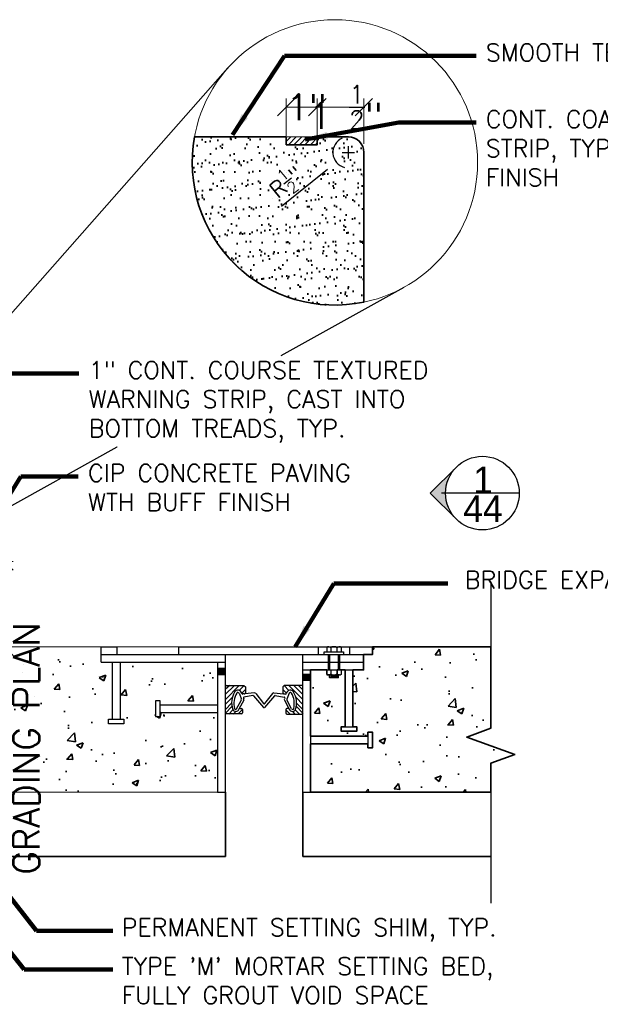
# Model space of a CAD drawing. Extents: x 1828566 to 1828596, y 711482 to 711702.
# Tile 16 of 20: x 1828587.55 to 1828590.67, y 711679.54 to 711684.83. Entities that reach past the tile are written whole.
import ezdxf
from ezdxf.enums import TextEntityAlignment as Align

# ---------------------------------------------------------------- set-up
doc = ezdxf.new("R2010")
doc.units = 0
doc.header["$LTSCALE"] = 0.666667
doc.header["$MEASUREMENT"] = 0
doc.layers.get('0').update_dxf_attribs({"lineweight": 9})
doc.layers.get('Defpoints').update_dxf_attribs({"lineweight": 9})
for name, color, linetype, lineweight in [('SC_Scratch2', 191, 'Continuous', 40), ('SC_Scratch20', 7, 'Continuous', 13), ('SC_Scratch3', 7, 'Continuous', 35), ('SH_Text', 7, 'Continuous', 25), ('VG_P_Cells', 3, 'Continuous', 18), ('VG_P_Text', 7, 'Continuous', 25)]:
    doc.layers.add(name, color=color, linetype=linetype, lineweight=lineweight)
doc.styles.add('Optima', font='OP____.TTF')
doc.styles.add('Slanted-Normal LS 0.50', font='font31.shx', dxfattribs={"height": 0.14})
doc.styles.add('Slanted-Normal LS 0.50_0', font='font31.shx')
doc.styles.add('Style-font30', font='font31.shx')
doc.dimstyles.new('(IN) 1.5', dxfattribs={"dimscale": 8, "dimtxt": 0.011719, "dimasz": 0.015625, "dimexe": 0.006667, "dimexo": 0.004167, "dimgap": 0.001667, "dimtad": 1, "dimdec": 1, "dimlfac": 12.000024, "dimzin": 3, "dimdsep": 46, "dimlunit": 4, "dimtxsty": 'Style-font30', "dimblk": 'Arrowhead', "dimcen": 0.004167, "dimclrd": 256, "dimclre": 256, "dimclrt": 133, "dimadec": 0, "dimazin": 0, "dimtfac": 1, "dimtdec": 1, "dimtofl": 0, "dimtmove": 0, "dimatfit": 3, "dimldrblk": 'Arrowhead', "dimfxl": 1, "dimfrac": 2, "dimtolj": 1, "dimtzin": 3, "dimlwd": -1, "dimlwe": -1, "dimarcsym": 0})
doc.dimstyles.new('(IN) 1.5-Leader', dxfattribs={"dimscale": 8, "dimtxt": 0.010833, "dimasz": 0.015, "dimexe": 0.006667, "dimexo": 0.004167, "dimgap": 0.001667, "dimtad": 1, "dimdec": 1, "dimlfac": 12.000024, "dimzin": 3, "dimdsep": 46, "dimlunit": 4, "dimtxsty": 'Style-font30', "dimblk": 'Arrowhead', "dimcen": 0.004167, "dimclrd": 256, "dimclre": 256, "dimclrt": 133, "dimadec": 0, "dimazin": 0, "dimtfac": 1, "dimtdec": 1, "dimtofl": 0, "dimtmove": 0, "dimatfit": 3, "dimfxl": 1, "dimfrac": 2, "dimtolj": 1, "dimtzin": 3, "dimlwd": -1, "dimlwe": -1, "dimarcsym": 0})
doc.dimstyles.new('Fract  Slanted', dxfattribs={"dimscale": 0.666667, "dimtxt": 0.14, "dimasz": 0.14, "dimexe": 0.07, "dimexo": 0.07, "dimgap": 0.07, "dimtad": 1, "dimdec": 3, "dimlfac": 12, "dimzin": 3, "dimdsep": 46, "dimlunit": 4, "dimtxsty": 'Slanted-Normal LS 0.50_0', "dimblk": 'OBLIQUE', "dimcen": 0.09, "dimclrd": 97, "dimclre": 97, "dimclrt": 256, "dimaunit": 1, "dimadec": 4, "dimazin": 3, "dimtfac": 1, "dimtdec": 3, "dimtofl": 0, "dimtmove": 2, "dimatfit": 1, "dimfxl": 1, "dimfrac": 1, "dimtzin": 3, "dimlwd": 0, "dimlwe": 0, "dimarcsym": 0})

# ---------------------------------------------------------------- blocks, each defined once
blk = doc.blocks.new('_Oblique')
at = {"color": 0, "linetype": 'ByBlock', "lineweight": -2}
blk.add_line((-0.5, -0.5), (0.5, 0.5), dxfattribs=at)
blk = doc.blocks.new('*D30')
at = {"layer": 'Defpoints', "color": 0, "transparency": 16777216}
for p in [(1828586.9984, 711681.9219), (1828586.7415, 711681.4645), (1828587.4729, 711681.4645)]:
    blk.add_point(p, dxfattribs=at)
at = {"layer": 'VG_P_Text', "color": 97, "lineweight": 0, "transparency": 16777216}
for p, q in [((1828587.4729, 711681.9219), (1828587.4729, 711682.0153)), ((1828587.045, 711681.9219), (1828587.5195, 711681.9219)), ((1828586.7882, 711681.4645), (1828587.5195, 711681.4645)), ((1828587.4729, 711681.4645), (1828587.4729, 711681.3712))]:
    blk.add_line(p, q, dxfattribs=at)
at = {"layer": 'VG_P_Text', "color": 97, "lineweight": 0, "transparency": 16777216, "xscale": 0.09333333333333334, "yscale": 0.09333333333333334, "zscale": 0.09333333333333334}
for p, rotation in [((1828587.4729, 711681.9219), 270), ((1828587.4729, 711681.4645), 90)]:
    blk.add_blockref('_Oblique', p, dxfattribs=dict(at, rotation=rotation))
at = {"layer": 'VG_P_Text', "transparency": 16777216, "insert": (1828587.4729, 711680.9187), "char_height": 0.14, "attachment_point": 5, "rotation": 90, "style": 'Slanted-Normal LS 0.50'}
blk.add_mtext('\\Fsimplex;VARIES SEE\\PGRADING PLAN', dxfattribs=at)
blk = doc.blocks.new('Arrowhead')
blk.add_line((0, 0), (-0.021, 0))
at = {"flags": 128}
blk.add_lwpolyline([(-0.005, 0.011), (0, 0), (-0.005, -0.011)], dxfattribs=at)
blk = doc.blocks.new('Detail Direction')
blk.add_hatch(color=256).paths.add_polyline_path([(0.569, 0), (0.284, 0.284, -0.198912), (0.402, 0, -0.198912), (0.284, -0.284)])
blk.add_line((-0.402, 0), (0.447, 0))
at = {"flags": 128}
blk.add_lwpolyline([(0.284, 0.284), (0.569, 0), (0.284, -0.284)], dxfattribs=at)
blk.add_circle((0, 0), 0.402)
at = {"style": 'Optima'}
for tag, p in [('NUM', (-0.006, 0.033)), ('SHEET', (-0.006, -0.188))]:
    blk.add_attdef(tag, text='', height=0.163, dxfattribs=at).set_placement(p, align=Align.CENTER)
blk = doc.blocks.new('*D22')
at = {"layer": 'Defpoints', "color": 0, "transparency": 16777216}
for p in [(1828589.1521, 711684.3619), (1828589.1521, 711684.1183), (1828589.4021, 711684.1183)]:
    blk.add_point(p, dxfattribs=at)
at = {"layer": 'VG_P_Text', "color": 97, "lineweight": 0, "transparency": 16777216}
for p, q in [((1828589.1521, 711684.165), (1828589.1521, 711684.4086)), ((1828589.4021, 711684.165), (1828589.4021, 711684.4086)), ((1828589.4021, 711684.3619), (1828589.1521, 711684.3619))]:
    blk.add_line(p, q, dxfattribs=at)
at = {"layer": 'VG_P_Text', "color": 97, "lineweight": 0, "transparency": 16777216, "xscale": 0.09333333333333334, "yscale": 0.09333333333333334, "zscale": 0.09333333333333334}
for p, rotation in [((1828589.1521, 711684.3619), 179.9999999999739), ((1828589.4021, 711684.3619), 359.999999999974)]:
    blk.add_blockref('_Oblique', p, dxfattribs=dict(at, rotation=rotation))
at = {"layer": 'VG_P_Text', "transparency": 16777216, "insert": (1828589.3044, 711684.3619), "char_height": 0.14, "attachment_point": 5, "style": 'Slanted-Normal LS 0.50'}
blk.add_mtext('\\Fsimplex;1 {\\H0.7x;\\S1/2;}"', dxfattribs=at)
blk = doc.blocks.new('*D23')
at = {"layer": 'Defpoints', "color": 0, "transparency": 16777216}
for p in [(1828589.3188, 711684.1183), (1828589.2538, 711684.0662)]:
    blk.add_point(p, dxfattribs=at)
at = {"layer": 'SH_Text', "transparency": 16777216}
for p, q in [((1828589.3188, 711684.085), (1828589.3188, 711684.1517)), ((1828589.2855, 711684.1183), (1828589.3521, 711684.1183)), ((1828588.959, 711683.8301), (1828589.2069, 711684.0287))]:
    blk.add_line(p, q, dxfattribs=at)
blk.add_arc((1828589.3188, 711684.1183), 0.0833, 112.9183, 255.372, dxfattribs=at)
at = {"layer": 'SH_Text', "transparency": 16777216, "xscale": 0.05999988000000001, "yscale": 0.05999988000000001, "zscale": 0.05999988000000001, "rotation": 38.70272233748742}
blk.add_blockref('Arrowhead', (1828589.2538, 711684.0662), dxfattribs=at)
at = {"layer": 'SH_Text', "color": 133, "transparency": 16777216, "insert": (1828588.9861, 711683.9595), "char_height": 0.086666, "attachment_point": 5, "rotation": 38.7027, "style": 'Style-font30'}
blk.add_mtext('\\A1;\\Fsimplex;R{\\H0.7x;\\S1/2;}"', dxfattribs=at)
blk = doc.blocks.new('bridge joint')
at = {"linetype": 'Continuous', "lineweight": 30, "ltscale": 0.254001}
blk.add_hatch(color=256, dxfattribs=at).paths.add_polyline_path([(0.0002, 0.1687), (0.0002, 0.1603), (0.0103, 0.1603), (0.0103, 0.1687)])
at = {"linetype": 'Continuous', "ltscale": 0.254001}
blk.add_hatch(color=256, dxfattribs=at).paths.add_polyline_path([(0.1166, 0.1606), (0.1166, 0.1526), (0.1271, 0.1526), (0.1271, 0.1606)])
at = {"linetype": 'Continuous', "lineweight": 30, "ltscale": 0.254001}
for p, q in [((-0.1586, 0.1772), (-0.1586, 0.1983)), ((-0.1586, 0.1983), (-0.1374, 0.1983)), ((-0.1374, 0.1983), (-0.1374, 0.1878)), ((-0.0528, 0.1984), (0.2115, 0.1984)), ((-0.0528, 0.1879), (-0.0528, 0.1984)), ((0.1376, 0.1984), (0.1376, 0.1879)), ((0.1453, 0.1913), (0.1453, 0.1878)), ((0.1454, 0.1913), (0.172, 0.1913)), ((0.149, 0.1975), (0.149, 0.1913)), ((0.1545, 0.197), (0.1545, 0.1913)), ((0.163, 0.197), (0.163, 0.1913)), ((0.1686, 0.1973), (0.1686, 0.1913)), ((0.172, 0.1913), (0.172, 0.1878)), ((0.1799, 0.1984), (0.1799, 0.1879)), ((0.2115, 0.1984), (0.2115, 0.1879)), ((-0.1586, 0.1878), (0.2115, 0.1879)), ((-0.1586, 0.1773), (0.0106, 0.1773)), ((-0.1434, 0.1772), (-0.1434, 0.0996)), ((-0.1328, 0.1772), (-0.1328, 0.0996)), ((0, 0.1773), (0, 0)), ((0.0108, 0), (0.0108, 0.1878)), ((0.1165, 0), (0.1165, 0.1879)), ((0.1166, 0.1773), (0.1993, 0.1773)), ((0.1508, 0.1878), (0.1508, 0.1668)), ((0.1528, 0.1878), (0.1528, 0.1668)), ((0.1647, 0.1878), (0.1647, 0.1667)), ((0.1664, 0.1878), (0.1664, 0.1668)), ((0.1993, 0.1668), (0.1993, 0.1879)), ((0.1168, 0.1668), (0.1993, 0.1668)), ((0.1271, 0.1668), (0.1271, 0)), ((0.149, 0.1668), (0.149, 0.1607)), ((0.1545, 0.1668), (0.1545, 0.1614)), ((0.1631, 0.1668), (0.1631, 0.1613)), ((0.1686, 0.1664), (0.1686, 0.1607)), ((0.1742, 0.0893), (0.1742, 0.1668)), ((0.1848, 0.1668), (0.1848, 0.0893)), ((0.1513, 0.1599), (0.1663, 0.1599)), ((0.1529, 0.1599), (0.1529, 0.1564)), ((0.1529, 0.1564), (0.1648, 0.1564)), ((0.1545, 0.1581), (0.1633, 0.1581)), ((0.1648, 0.1599), (0.1648, 0.1564)), ((0.0167, 0.1457), (0.0107, 0.1398)), ((0.0231, 0.1456), (0.0107, 0.1332)), ((0.0298, 0.1456), (0.0109, 0.1266)), ((0.0124, 0.1457), (0.0362, 0.1457)), ((0.0295, 0.135), (0.0326, 0.1267)), ((0.0362, 0.1457), (0.0382, 0.1436)), ((0.0506, 0.1354), (0.0373, 0.134)), ((0.0382, 0.1436), (0.0382, 0.1355)), ((0.0522, 0.1347), (0.063, 0.1209)), ((0.0751, 0.1346), (0.0644, 0.1209)), ((0.0767, 0.1353), (0.09, 0.1339)), ((0.0911, 0.1456), (0.0891, 0.1435)), ((0.0891, 0.1435), (0.0891, 0.1355)), ((0.0892, 0.14), (0.0942, 0.135)), ((0.0909, 0.1453), (0.0974, 0.1388)), ((0.1149, 0.1456), (0.0911, 0.1456)), ((0.0978, 0.1349), (0.0948, 0.1267)), ((0.0975, 0.1455), (0.1164, 0.1266)), ((0.1042, 0.1455), (0.1166, 0.1331)), ((0.1106, 0.1456), (0.1166, 0.1397)), ((-0.0845, 0.1244), (-0.0845, 0.1032)), ((-0.0782, 0.1244), (-0.0845, 0.1244)), ((-0.0782, 0.1032), (-0.0782, 0.1244)), ((0.0201, 0.1291), (0.0108, 0.1198)), ((0.0193, 0.1212), (0.0109, 0.1128)), ((0.0261, 0.1137), (0.0324, 0.1252)), ((0.0359, 0.1256), (0.0294, 0.1134)), ((0.0323, 0.1274), (0.0326, 0.1268)), ((0.0366, 0.1339), (0.0346, 0.1339)), ((0.0355, 0.1285), (0.036, 0.1271)), ((0.0484, 0.1317), (0.0362, 0.1297)), ((0.0367, 0.1339), (0.0374, 0.134)), ((0.0493, 0.1314), (0.063, 0.1156)), ((0.078, 0.1314), (0.0644, 0.1156)), ((0.0789, 0.1317), (0.0911, 0.1297)), ((0.0907, 0.1339), (0.09, 0.1339)), ((0.0907, 0.1339), (0.0927, 0.1339)), ((0.0918, 0.1284), (0.0913, 0.1271)), ((0.0914, 0.1256), (0.0979, 0.1134)), ((0.095, 0.1274), (0.0948, 0.1267)), ((0.1012, 0.1137), (0.0949, 0.1252)), ((0.1072, 0.129), (0.1165, 0.1197)), ((0.108, 0.1212), (0.1164, 0.1128)), ((-0.0782, 0.1191), (0.0001, 0.1191)), ((-0.0782, 0.1085), (0.0001, 0.1085)), ((0.0108, 0.108), (0.0121, 0.1067)), ((0.0198, 0.1168), (0.0109, 0.1079)), ((0.0212, 0.1122), (0.0156, 0.1066)), ((0.025, 0.1101), (0.0216, 0.1066)), ((0.0343, 0.1126), (0.0283, 0.1067)), ((0.0308, 0.1142), (0.0326, 0.1142)), ((0.0342, 0.1126), (0.0343, 0.1083)), ((0.0931, 0.1125), (0.0931, 0.1082)), ((0.0931, 0.1125), (0.099, 0.1066)), ((0.0965, 0.1141), (0.0947, 0.1141)), ((0.1023, 0.11), (0.1057, 0.1066)), ((0.1061, 0.1121), (0.1117, 0.1065)), ((0.1076, 0.1168), (0.1164, 0.1079)), ((0.1165, 0.108), (0.1152, 0.1066)), ((-0.1487, 0.0996), (-0.1275, 0.0995)), ((-0.1487, 0.0932), (-0.1487, 0.0996)), ((-0.1275, 0.0995), (-0.1275, 0.0931)), ((-0.0845, 0.1032), (-0.0782, 0.1032)), ((0.0326, 0.1067), (0.0121, 0.1067)), ((0.0947, 0.1066), (0.1152, 0.1066)), ((-0.1275, 0.0931), (-0.1487, 0.0932)), ((0.1689, 0.0893), (0.19, 0.0893)), ((0.1689, 0.083), (0.1689, 0.0893)), ((0.19, 0.083), (0.1689, 0.083)), ((0.19, 0.0893), (0.19, 0.083)), ((0.2052, 0.0819), (0.2052, 0.0638)), ((0.2052, 0.0817), (0.2116, 0.0817)), ((0.2116, 0.0817), (0.2116, 0.0606)), ((0.1271, 0.0764), (0.2052, 0.0764)), ((0.2052, 0.0658), (0.1271, 0.0658)), ((0.2052, 0.0606), (0.2052, 0.0658)), ((0.2116, 0.0606), (0.2052, 0.0606)), ((0.0002, 0), (0.0108, 0)), ((0.1165, 0), (0.1271, 0))]:
    blk.add_line(p, q, dxfattribs=at)
at = {"linetype": 'Continuous', "lineweight": 0, "ltscale": 0.254001}
for p, q in [((0.0364, 0.1454), (0.0299, 0.1389)), ((0.0381, 0.14), (0.0331, 0.135))]:
    blk.add_line(p, q, dxfattribs=at)
at = {"linetype": 'Continuous', "lineweight": 30, "ltscale": 0.254001, "flags": 128}
for points in [[(0.0002, 0.1687), (0.0002, 0.1603), (0.0103, 0.1603), (0.0103, 0.1687), (0.0002, 0.1687)], [(0.1166, 0.1606), (0.1166, 0.1526), (0.1271, 0.1526), (0.1271, 0.1606), (0.1166, 0.1606)]]:
    blk.add_lwpolyline(points, dxfattribs=at)
at = {"linetype": 'Continuous', "lineweight": 30, "ltscale": 0.254001}
for centre, radius, start, end in [((0.1515, 0.1947), 0.00371, 37.7631, 132.7267), ((0.1588, 0.1913), 0.00713, 53.2325, 127.1739), ((0.166, 0.1947), 0.00371, 45.9517, 141.9795), ((0.1514, 0.1638), 0.00392, 232.8777, 322.1555), ((0.1588, 0.1667), 0.00687, 231.112, 308.1809), ((0.1661, 0.1638), 0.00392, 218.9815, 308.473)]:
    blk.add_arc(centre, radius, start, end, dxfattribs=at)
for centre, major_axis, start_param, end_param in [((0.0124, 0.144), (-0.00162, 0), 4.712389, 6.283185), ((0.0484, 0.1219), (0.029, 0), 2.609747, 3.450831), ((0.0515, 0.1208), (0.029, 0), 2.62015, 3.373873), ((0.0279, 0.1339), (0.00532, 0), 0.240404, 2.574001), ((0.0484, 0.1219), (0.029, 0), 2.605674, 2.609747), ((0.0278, 0.1343), (0.00177, 0), 0.295371, 2.602374), ((0.0346, 0.1355), (0.00162, 0), 3.381997, 4.712389), ((0.0366, 0.1356), (-0.00162, 0), 1.570796, 3.141593), ((0.0508, 0.1335), (-0.00184, 0), 3.802163, 4.811184), ((0.0765, 0.1335), (0.00184, 0), 1.472002, 2.481023), ((0.0907, 0.1355), (-0.00162, 0), 0, 1.570796), ((0.0927, 0.1355), (-0.00162, 0), 1.570796, 2.901188), ((0.0994, 0.1338), (-0.00532, 0), 3.709184, 6.042781), ((0.0995, 0.1343), (-0.00177, 0), 3.680811, 5.987814), ((0.0758, 0.1207), (-0.029, 0), 2.909312, 3.663035), ((0.0789, 0.1219), (-0.029, 0), 3.673438, 3.677512), ((0.0789, 0.1219), (-0.029, 0), 2.832354, 3.673438), ((0.1149, 0.144), (0.00162, 0), 0, 1.570796), ((0.0308, 0.1261), (0.00184, 0), 5.779393, 6.63926), ((0.0364, 0.1288), (-0.000922, 0), 4.876408, 6.634584), ((0.0343, 0.1265), (0.00184, 0), 5.792646, 6.633826), ((0.0486, 0.1308), (-0.000922, 0), 3.856351, 4.876576), ((0.0637, 0.1215), (-0.000922, 0), 0.660582, 2.481056), ((0.0787, 0.1308), (0.000922, 0), 1.406609, 2.426834), ((0.0909, 0.1288), (0.000922, 0), 5.931786, 7.689963), ((0.093, 0.1264), (-0.00184, 0), 5.932545, 6.773724), ((0.0965, 0.126), (-0.00184, 0), 5.927111, 6.786978), ((0.025, 0.1146), (0.00453, 0), 3.484118, 5.943628), ((0.0248, 0.1145), (0.00155, 0), 3.376484, 5.798044), ((0.0308, 0.1126), (0.00162, 0), 1.570796, 2.802035), ((0.0326, 0.1126), (0.00162, 0), 0.001374, 1.570796), ((0.0326, 0.1083), (0.00162, 0), 4.712389, 6.283185), ((0.0637, 0.1162), (-0.000922, 0), 0.714512, 2.427011), ((0.0947, 0.1125), (0.00162, 0), 1.570796, 3.140219), ((0.0947, 0.1082), (-0.00162, 0), 0, 1.570796), ((0.0965, 0.1125), (-0.00162, 0), 3.48115, 4.712389), ((0.1023, 0.1146), (-0.00453, 0), 0.339558, 2.799068), ((0.1025, 0.1144), (-0.00155, 0), 0.485142, 2.906702)]:
    blk.add_ellipse(centre, major_axis=major_axis, ratio=0.999967, start_param=start_param, end_param=end_param, dxfattribs=at)
blk = doc.blocks.new('*D54')
at = {"layer": 'Defpoints', "color": 0, "transparency": 16777216}
for p in [(1828589.1521, 711684.3619), (1828588.9855, 711684.16), (1828589.1521, 711684.1808)]:
    blk.add_point(p, dxfattribs=at)
at = {"layer": 'VG_P_Text', "color": 97, "lineweight": 0, "transparency": 16777216}
for p, q in [((1828588.9855, 711684.2067), (1828588.9855, 711684.4086)), ((1828589.1521, 711684.2275), (1828589.1521, 711684.4086)), ((1828588.9855, 711684.3619), (1828589.1521, 711684.3619))]:
    blk.add_line(p, q, dxfattribs=at)
at = {"layer": 'VG_P_Text', "color": 97, "lineweight": 0, "transparency": 16777216, "xscale": 0.09333333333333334, "yscale": 0.09333333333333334, "zscale": 0.09333333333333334, "rotation": 180}
blk.add_blockref('_Oblique', (1828588.9855, 711684.3619), dxfattribs=at)
at = {"layer": 'VG_P_Text', "color": 97, "lineweight": 0, "transparency": 16777216, "xscale": 0.09333333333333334, "yscale": 0.09333333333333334, "zscale": 0.09333333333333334}
blk.add_blockref('_Oblique', (1828589.1521, 711684.3619), dxfattribs=at)
at = {"layer": 'VG_P_Text', "transparency": 16777216, "insert": (1828589.0941, 711684.3619), "char_height": 0.14, "attachment_point": 5, "style": 'Slanted-Normal LS 0.50'}
blk.add_mtext('\\Fsimplex;1"', dxfattribs=at)

msp = doc.modelspace()

# ---------------------------------------------------------------- hatches: boundary and pattern name
at = {"layer": 'SC_Scratch2'}
h = msp.add_hatch(dxfattribs=at)
h.set_pattern_fill('AR-SAND', color=256, style=0, pattern_type=2)
h.set_pattern_definition([(37.5, (1828588.85022, 711683.82666), (-0.00315, 0.096341), [0, -0.076, 0, -0.085, 0, -0.08125]), (7.5, (1828588.85022, 711683.82666), (0.088489, 0.141107), [0, -0.041, 0, -0.0685, 0, -0.02625]), (327.5, (1828588.78872, 711683.82666), (0.155707, 0.000283), [0, -0.025, 0, -0.09, 0, -0.1175]), (317.5, (1828588.78872, 711683.82666), (0.150306, 0.043884), [0, -0.0125, 0, -0.059, 0, -0.0675])])
edge = h.paths.add_edge_path()
edge.add_arc((1828589.246564, 711684.064894), 0.766255, 169.717379, 281.713168)
edge.add_line((1828589.402123, 711683.314595), (1828589.402123, 711684.118341))
edge.add_arc((1828589.31879, 711684.118341), 0.083333, 0, 90)
edge.add_line((1828589.31879, 711684.201674), (1828589.152124, 711684.201674))
edge.add_line((1828589.152124, 711684.201674), (1828589.152124, 711684.160007))
edge.add_line((1828589.152124, 711684.160007), (1828588.985457, 711684.160007))
edge.add_line((1828588.985457, 711684.160007), (1828588.985457, 711684.201674))
edge.add_line((1828588.985457, 711684.201674), (1828588.492615, 711684.201674))
at = {"layer": 'SC_Scratch3'}
h = msp.add_hatch(dxfattribs=at)
h.set_pattern_fill('ANSI31', color=256, pattern_type=2)
h.set_pattern_definition([(45, (1828685.62498, 711668.564487), (-0.0147313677, 0.0147313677), [])])
h.paths.add_polyline_path([(1828589.152124, 711684.201674), (1828588.985457, 711684.201674), (1828588.985457, 711684.160007), (1828589.152124, 711684.160007)])
h = msp.add_hatch(dxfattribs=at)
h.set_pattern_fill('AR-CONC', color=256, style=0, pattern_type=2)
h.set_pattern_definition([(50, (1828587.8091, 711680.86032), (0.35863, -0.031376), [0.0375, -0.4125]), (355, (1828587.8091, 711680.8603), (-0.069376, 0.376096), [0.03, -0.33]), (100.4514, (1828587.83898, 711680.8577), (0.289254, 0.34472), [0.03187, -0.350571]), (46.184, (1828587.8091, 711680.9603), (0.53362, -0.08276), [0.05625, -0.61875]), (96.636, (1828587.85356, 711680.9534), (0.46733, 0.48706), [0.047805, -0.525857]), (351.184, (1828587.8091, 711680.9603), (0.46733, 0.48706), [0.045, -0.495]), (21, (1828587.8591, 711680.93532), (0.298454, -0.20131), [0.0375, -0.4125]), (326, (1828587.8591, 711680.9353), (0.121657, 0.362575), [0.03, -0.33]), (71.4514, (1828587.88396, 711680.91854), (0.42011, 0.161265), [0.03187, -0.350571]), (37.5, (1828587.80909, 711680.86032), (0.00608, 0.166447), [0, -0.326, 0, -0.335, 0, -0.33125]), (7.5, (1828587.8091, 711680.86032), (0.131535, 0.197206), [0, -0.191, 0, -0.3185, 0, -0.12625]), (327.5, (1828587.69759, 711680.86032), (0.2669112, -0.0112774), [0, -0.125, 0, -0.39, 0, -0.5175]), (317.5, (1828587.6476, 711680.86032), (0.291593, 0.0500525), [0, -0.1625, 0, -0.259, 0, -0.3675])])
h.paths.add_polyline_path([(1828585.173927, 711680.833566), (1828585.153927, 711680.833543), (1828585.173789, 711680.953566), (1828585.193927, 711680.833589)], flags=16)
h.paths.add_polyline_path([(1828582.158198, 711682.921938), (1828582.158198, 711681.338607)], flags=16)
edge = h.paths.add_edge_path()
edge.add_arc((1828582.095698, 711680.745809), 0.020833, 270, 359.999999, ccw=False)
edge.add_line((1828582.095698, 711680.724975), (1828581.888706, 711680.724975))
edge.add_line((1828581.888706, 711680.724975), (1828581.716267, 711680.705816))
edge.add_line((1828581.716267, 711680.705816), (1828581.716267, 711680.683309))
edge.add_line((1828581.716267, 711680.683309), (1828582.158198, 711680.683309))
edge.add_line((1828582.158198, 711680.683309), (1828585.1741, 711680.683309))
edge.add_line((1828585.1741, 711680.683309), (1828588.615781, 711680.683309))
edge.add_line((1828588.615781, 711680.683309), (1828588.615781, 711681.110364))
edge.add_line((1828588.615781, 711681.110364), (1828588.307948, 711681.110364))
edge.add_line((1828588.307948, 711681.110364), (1828588.307948, 711681.089503))
edge.add_line((1828588.307948, 711681.089503), (1828588.28292, 711681.089503))
edge.add_line((1828588.28292, 711681.089503), (1828588.28292, 711681.17292))
edge.add_line((1828588.28292, 711681.17292), (1828588.307948, 711681.17292))
edge.add_line((1828588.307948, 711681.17292), (1828588.307948, 711681.152087))
edge.add_line((1828588.307948, 711681.152087), (1828588.615781, 711681.152087))
edge.add_line((1828588.615781, 711681.152087), (1828588.615781, 711681.381198))
edge.add_line((1828588.615781, 711681.381198), (1828588.092809, 711681.380849))
edge.add_line((1828588.092809, 711681.380849), (1828588.092809, 711681.380781))
edge.add_line((1828588.092809, 711681.380781), (1828588.092809, 711681.075365))
edge.add_line((1828588.092809, 711681.075365), (1828588.092807, 711681.075031))
edge.add_line((1828588.092807, 711681.075031), (1828588.11367, 711681.07492))
edge.add_line((1828588.11367, 711681.07492), (1828588.11367, 711681.049892))
edge.add_line((1828588.11367, 711681.049892), (1828588.030253, 711681.050337))
edge.add_line((1828588.030253, 711681.050337), (1828588.030253, 711681.075365))
edge.add_line((1828588.030253, 711681.075365), (1828588.051086, 711681.075254))
edge.add_line((1828588.051086, 711681.075254), (1828588.051087, 711681.075365))
edge.add_line((1828588.051087, 711681.075365), (1828588.051087, 711681.380781))
edge.add_line((1828588.051087, 711681.380781), (1828588.051087, 711681.380821))
edge.add_line((1828588.051087, 711681.380821), (1828587.991309, 711681.380781))
edge.add_line((1828587.991309, 711681.380781), (1828587.991309, 711681.422771))
edge.add_line((1828587.991309, 711681.422771), (1828587.991309, 711681.464115))
edge.add_line((1828587.991309, 711681.464115), (1828587.991309, 711681.464524))
edge.add_line((1828587.991309, 711681.464524), (1828587.658195, 711681.464524))
edge.add_line((1828587.658195, 711681.464524), (1828586.658197, 711681.464524))
edge.add_line((1828586.658197, 711681.464524), (1828586.658197, 711681.380274))
edge.add_line((1828586.658197, 711681.380274), (1828586.658197, 711681.296941))
edge.add_line((1828586.658197, 711681.296941), (1828586.591943, 711681.296941))
edge.add_line((1828586.591943, 711681.296941), (1828586.512856, 711681.296941))
edge.add_line((1828586.512856, 711681.296941), (1828586.215068, 711681.296941))
edge.add_line((1828586.215068, 711681.296941), (1828586.215068, 711681.037029))
edge.add_line((1828586.215068, 711681.037029), (1828586.142235, 711681.037029))
edge.add_line((1828586.142235, 711681.037029), (1828586.142235, 711681.296941))
edge.add_line((1828586.142235, 711681.296941), (1828585.720206, 711681.296941))
edge.add_line((1828585.720206, 711681.296941), (1828585.641119, 711681.296941))
edge.add_line((1828585.641119, 711681.296941), (1828585.491532, 711681.296941))
edge.add_line((1828585.491532, 711681.296941), (1828585.491532, 711681.880273))
edge.add_line((1828585.491532, 711681.880273), (1828585.425279, 711681.880273))
edge.add_line((1828585.425279, 711681.880273), (1828585.346192, 711681.880273))
edge.add_line((1828585.346192, 711681.880273), (1828585.111283, 711681.880273))
edge.add_line((1828585.111283, 711681.880273), (1828585.111283, 711681.60944))
edge.add_line((1828585.111283, 711681.60944), (1828585.03845, 711681.60944))
edge.add_line((1828585.03845, 711681.60944), (1828585.03845, 711681.880273))
edge.add_line((1828585.03845, 711681.880273), (1828584.720208, 711681.880273))
edge.add_line((1828584.720208, 711681.880273), (1828584.641121, 711681.880273))
edge.add_line((1828584.641121, 711681.880273), (1828584.491534, 711681.880273))
edge.add_line((1828584.491534, 711681.880273), (1828584.491534, 711682.421939))
edge.add_line((1828584.491534, 711682.421939), (1828584.425281, 711682.421939))
edge.add_line((1828584.425281, 711682.421939), (1828584.346194, 711682.421939))
edge.add_line((1828584.346194, 711682.421939), (1828584.111285, 711682.421939))
edge.add_line((1828584.111285, 711682.421939), (1828584.111285, 711682.176106))
edge.add_line((1828584.111285, 711682.176106), (1828584.038452, 711682.176106))
edge.add_line((1828584.038452, 711682.176106), (1828584.038452, 711682.421939))
edge.add_line((1828584.038452, 711682.421939), (1828583.72021, 711682.421939))
edge.add_line((1828583.72021, 711682.421939), (1828583.641123, 711682.421939))
edge.add_line((1828583.641123, 711682.421939), (1828583.491536, 711682.421939))
edge.add_line((1828583.491536, 711682.421939), (1828583.491536, 711682.963604))
edge.add_line((1828583.491536, 711682.963604), (1828583.425283, 711682.963604))
edge.add_line((1828583.425283, 711682.963604), (1828583.346196, 711682.963604))
edge.add_line((1828583.346196, 711682.963604), (1828582.991227, 711682.963604))
edge.add_line((1828582.991227, 711682.963604), (1828582.991227, 711682.609438))
edge.add_line((1828582.991227, 711682.609438), (1828582.918394, 711682.609438))
edge.add_line((1828582.918394, 711682.609438), (1828582.918394, 711682.963604))
edge.add_line((1828582.918394, 711682.963604), (1828582.345213, 711682.963604))
edge.add_line((1828582.345213, 711682.963604), (1828582.266126, 711682.963604))
edge.add_line((1828582.266126, 711682.963604), (1828582.158198, 711682.963604))
edge.add_line((1828582.158198, 711682.963604), (1828582.158198, 711683.046937))
edge.add_line((1828582.158198, 711683.046937), (1828582.158198, 711683.23284))
edge.add_line((1828582.158198, 711683.23284), (1828582.136763, 711683.23284))
edge.add_line((1828582.136763, 711683.23284), (1828582.136756, 711681.016221))
edge.add_line((1828582.136756, 711681.016221), (1828582.116531, 711680.955867))
edge.add_line((1828582.116531, 711680.955867), (1828582.116531, 711680.748309))
edge.add_line((1828582.116531, 711680.748309), (1828582.116531, 711680.747059))
edge.add_line((1828582.116531, 711680.747059), (1828582.116531, 711680.745809))
h = msp.add_hatch(dxfattribs=at)
h.set_pattern_fill('AR-CONC', color=256, style=0, pattern_type=2)
h.set_pattern_definition([(50, (1828589.85354, 711681.04523), (0.35863, -0.03138), [0.0375, -0.4125]), (355, (1828589.85354, 711681.04523), (-0.06938, 0.3761), [0.03, -0.33]), (100.45, (1828589.88343, 711681.0426), (0.28925, 0.34472), [0.03187, -0.35057]), (46.184, (1828589.85354, 711681.14523), (0.53362, -0.08276), [0.05625, -0.61875]), (96.636, (1828589.898, 711681.13833), (0.46733, 0.48706), [0.0478, -0.52586]), (351.184, (1828589.85354, 711681.14523), (0.46733, 0.48706), [0.045, -0.495]), (21, (1828589.90354, 711681.12023), (0.29845, -0.20131), [0.0375, -0.4125]), (326, (1828589.90354, 711681.12023), (0.12166, 0.36257), [0.03, -0.33]), (71.45, (1828589.9284, 711681.10345), (0.42011, 0.16127), [0.03187, -0.35057]), (37.5, (1828589.85354, 711681.04523), (0.00608, 0.166447), [0, -0.326, 0, -0.335, 0, -0.33125]), (7.5, (1828589.85354, 711681.04523), (0.131535, 0.197206), [0, -0.191, 0, -0.3185, 0, -0.12625]), (327.5, (1828589.74204, 711681.04523), (0.266911, -0.011277), [0, -0.125, 0, -0.39, 0, -0.5175]), (317.5, (1828589.69204, 711681.04523), (0.29159, 0.05005), [0, -0.1625, 0, -0.259, 0, -0.3675])])
edge = h.paths.add_edge_path()
edge.add_arc((1828589.21184, 711681.328165), 0.015414, 232.877699, 268.866598, ccw=False)
edge.add_line((1828589.202537, 711681.315876), (1828589.202525, 711681.339809))
edge.add_line((1828589.202525, 711681.339809), (1828589.116226, 711681.339809))
edge.add_line((1828589.116226, 711681.339809), (1828589.116226, 711681.315635))
edge.add_line((1828589.116226, 711681.315635), (1828589.116226, 711681.284143))
edge.add_line((1828589.116226, 711681.284143), (1828589.116226, 711680.984131))
edge.add_line((1828589.116226, 711680.984131), (1828589.423776, 711680.984131))
edge.add_line((1828589.423776, 711680.984131), (1828589.423776, 711681.004951))
edge.add_line((1828589.423776, 711681.004951), (1828589.448754, 711681.004951))
edge.add_line((1828589.448754, 711681.004951), (1828589.448754, 711680.921701))
edge.add_line((1828589.448754, 711680.921701), (1828589.423776, 711680.921701))
edge.add_line((1828589.423776, 711680.921701), (1828589.423776, 711680.934481))
edge.add_line((1828589.423776, 711680.934481), (1828589.423776, 711680.942492))
edge.add_line((1828589.423776, 711680.942492), (1828589.116226, 711680.942492))
edge.add_line((1828589.116226, 711680.942492), (1828589.116226, 711680.683309))
edge.add_line((1828589.116226, 711680.683309), (1828590.083259, 711680.683309))
edge.add_line((1828590.083259, 711680.683309), (1828590.083259, 711680.838608))
edge.add_line((1828590.083259, 711680.838608), (1828590.212047, 711680.885483))
edge.add_line((1828590.212047, 711680.885483), (1828589.954471, 711680.979233))
edge.add_line((1828589.954471, 711680.979233), (1828590.083259, 711681.026108))
edge.add_line((1828590.083259, 711681.026108), (1828590.083259, 711681.464524))
edge.add_line((1828590.083259, 711681.464524), (1828589.448532, 711681.464559))
edge.add_line((1828589.448532, 711681.464559), (1828589.448532, 711681.422948))
edge.add_line((1828589.448532, 711681.422948), (1828589.400378, 711681.422942))
edge.add_line((1828589.400378, 711681.422942), (1828589.400378, 711681.381392))
edge.add_line((1828589.400378, 711681.381392), (1828589.400378, 711681.339809))
edge.add_line((1828589.400378, 711681.339809), (1828589.34316, 711681.339809))
edge.add_line((1828589.34316, 711681.339809), (1828589.34316, 711681.035003))
edge.add_line((1828589.34316, 711681.035003), (1828589.363979, 711681.035003))
edge.add_line((1828589.363979, 711681.035003), (1828589.363979, 711681.010025))
edge.add_line((1828589.363979, 711681.010025), (1828589.280729, 711681.010025))
edge.add_line((1828589.280729, 711681.010025), (1828589.280729, 711681.035003))
edge.add_line((1828589.280729, 711681.035003), (1828589.301521, 711681.035003))
edge.add_line((1828589.301521, 711681.035003), (1828589.301521, 711681.339809))
edge.add_line((1828589.301521, 711681.339809), (1828589.271082, 711681.339809))
edge.add_line((1828589.271082, 711681.339809), (1828589.264401, 711681.339809))
edge.add_line((1828589.264401, 711681.339809), (1828589.264401, 711681.339781))
edge.add_line((1828589.264401, 711681.339781), (1828589.264401, 711681.339809))
edge.add_line((1828589.264401, 711681.339809), (1828589.257775, 711681.339809))
edge.add_line((1828589.257775, 711681.339809), (1828589.257775, 711681.31849))
edge.add_line((1828589.257775, 711681.31849), (1828589.257797, 711681.318469))
edge.add_arc((1828589.269779, 711681.328165), 0.015414, 218.981466, 272.163021)
edge.add_line((1828589.270361, 711681.312763), (1828589.270361, 711681.312752))
edge.add_line((1828589.270361, 711681.312752), (1828589.26454, 711681.312752))
edge.add_line((1828589.26454, 711681.312752), (1828589.264512, 711681.299002))
edge.add_line((1828589.264512, 711681.299002), (1828589.217634, 711681.299002))
edge.add_line((1828589.217634, 711681.299002), (1828589.217661, 711681.312752))
edge.add_line((1828589.217661, 711681.312752), (1828589.211535, 711681.312752))
edge.add_line((1828589.211535, 711681.312752), (1828589.211535, 711681.312755))

# ---------------------------------------------------------------- linework, layer by layer
at = {"layer": 'SC_Scratch20'}
for p, q in [((1828586.409896, 711682.008711), (1828588.672051, 711684.571928)), ((1828588.958369, 711683.027817), (1828589.619004, 711683.395241)), ((1828586.63131, 711681.733582), (1828588.077239, 711682.537761))]:
    msp.add_line(p, q, dxfattribs=at)
msp.add_circle((1828589.246564, 711684.064894), 0.766255, dxfattribs=at)
at = {"layer": 'SC_Scratch3'}
for p, q in [((1828588.658282, 711680.683309), (1828588.658282, 711680.338609)), ((1828589.074421, 711680.683309), (1828589.074421, 711680.338609)), ((1828588.658282, 711680.338609), (1828581.716267, 711680.338609)), ((1828590.083259, 711680.338609), (1828589.074421, 711680.338609))]:
    msp.add_line(p, q, dxfattribs=at)
at = {"layer": 'SC_Scratch3', "flags": 128}
for points in [[(1828588.492615, 711684.201674, 0.53168586), (1828589.402123, 711683.314595), (1828589.402123, 711684.118341, 0.41421356), (1828589.31879, 711684.201674), (1828589.152124, 711684.201674), (1828589.152124, 711684.160007), (1828588.985457, 711684.160007), (1828588.985457, 711684.201674), (1828588.492615, 711684.201674)], [(1828589.211535, 711681.312755, -0.15833479), (1828589.202537, 711681.315876), (1828589.202525, 711681.339809), (1828589.116226, 711681.339809), (1828589.116226, 711681.315635), (1828589.116226, 711681.284143), (1828589.116226, 711680.984131), (1828589.423776, 711680.984131), (1828589.423776, 711681.004951), (1828589.448754, 711681.004951), (1828589.448754, 711680.921701), (1828589.423776, 711680.921701), (1828589.423776, 711680.934481), (1828589.423776, 711680.942492), (1828589.116226, 711680.942492), (1828589.116226, 711680.683309), (1828590.083259, 711680.683309), (1828590.083259, 711680.838608), (1828590.212047, 711680.885483), (1828589.954471, 711680.979233), (1828590.083259, 711681.026108), (1828590.083259, 711681.464524), (1828589.448532, 711681.464559), (1828589.448532, 711681.422948), (1828589.400378, 711681.422942), (1828589.400378, 711681.381392), (1828589.400378, 711681.339809), (1828589.34316, 711681.339809), (1828589.34316, 711681.035003), (1828589.363979, 711681.035003), (1828589.363979, 711681.010025), (1828589.280729, 711681.010025), (1828589.280729, 711681.035003), (1828589.301521, 711681.035003), (1828589.301521, 711681.339809), (1828589.271082, 711681.339809), (1828589.264401, 711681.339809), (1828589.264401, 711681.339781), (1828589.264401, 711681.339809), (1828589.257775, 711681.339809), (1828589.257775, 711681.31849), (1828589.257797, 711681.318469, 0.236305), (1828589.270361, 711681.312763), (1828589.270361, 711681.312752), (1828589.26454, 711681.312752), (1828589.264512, 711681.299002), (1828589.217634, 711681.299002), (1828589.217661, 711681.312752), (1828589.211535, 711681.312752), (1828589.211535, 711681.312755)]]:
    msp.add_lwpolyline(points, format="xyb", close=True, dxfattribs=at)
at = {"layer": 'SH_Text'}
for p, q in [((1828588.958369, 711683.027817), (1828589.619004, 711683.395241)), ((1828586.63131, 711681.733582), (1828588.077239, 711682.537761))]:
    msp.add_line(p, q, dxfattribs=at)
at = {"layer": 'SH_Text', "linetype": 'Continuous', "flags": 128}
msp.add_lwpolyline([(1828590.083259, 711681.813025), (1828590.083259, 711681.026108), (1828589.954471, 711680.979233), (1828590.212047, 711680.885483), (1828590.083259, 711680.838608), (1828590.083259, 711680.088051)], dxfattribs=at)
at = {"layer": 'VG_P_Cells'}
for p, q in [((1828589.31879, 711684.201674), (1828588.492615, 711684.201674)), ((1828588.985457, 711684.201674), (1828588.985457, 711684.160007)), ((1828589.152124, 711684.201674), (1828589.152124, 711684.160007)), ((1828589.152124, 711684.160007), (1828588.985457, 711684.160007)), ((1828589.402123, 711684.118341), (1828589.402123, 711683.314595)), ((1828589.402123, 711684.118341), (1828589.402123, 711683.314595)), ((1828588.658193, 711681.464524), (1828586.658197, 711681.464524)), ((1828588.658282, 711680.683309), (1828581.716267, 711680.683309)), ((1828590.083259, 711680.683309), (1828589.074421, 711680.683309))]:
    msp.add_line(p, q, dxfattribs=at)
at = {"layer": 'VG_P_Cells', "flags": 128}
msp.add_lwpolyline([(1828589.448532, 711681.464559), (1828589.448532, 711681.464559), (1828590.083259, 711681.464524)], dxfattribs=at)
at = {"layer": 'VG_P_Cells'}
msp.add_arc((1828589.31879, 711684.118341), 0.083333, 360, 90, dxfattribs=at)

# ---------------------------------------------------------------- block references
at = {"layer": 'SC_Scratch3', "xscale": 3.937, "yscale": 3.937, "zscale": 3.937}
msp.add_blockref('bridge joint', (1828588.615781, 711680.683309), dxfattribs=at)
at = {"layer": 'SH_Text'}
ref = msp.add_blockref('Detail Direction', (1828590.038584, 711682.289032), dxfattribs=dict(at, xscale=0.492125, yscale=0.492125, zscale=0.492125, rotation=180))
ref.add_attrib('SHEET', '1', dxfattribs={"layer": '0', "height": 0.142578, "style": 'Style-font30'}).set_placement((1828590.041773, 711682.289032), align=Align.CENTER)
ref.add_attrib('NUM', '44', dxfattribs={"layer": '0', "height": 0.1425778, "style": 'Style-font30'}).set_placement((1828590.041773, 711682.134655), align=Align.CENTER)

# ---------------------------------------------------------------- texts
at = {"layer": 'SH_Text', "char_height": 0.09374981, "attachment_point": 1, "style": 'Style-font30'}
for s, insert, width in [('\\Fsimplex;\\A1;SMOOTH TEXTURE ', (1828590.05652, 711684.701876), 2.35043113), ('\\Fsimplex;\\A1;CONT. COARSE TEXTURE WARNING STRIP, TYP.- HEAVY SANDBLAST FINISH', (1828590.05652, 711684.343765), 2.35043113), ('\\Fsimplex;\\A1;1" CONT. COURSE TEXTURED WARNING STRIP, CAST INTO BOTTOM TREADS, TYP.', (1828587.924815, 711682.996567), 2.35043113), ('\\Fsimplex;\\A1;CIP CONCRETE PAVING WTH BUFF FINISH', (1828587.920997, 711682.443908), 1.62817655), ('\\Fsimplex;\\A1;BRIDGE EXPANSION DEVICE', (1828589.944194, 711681.870752), 2.17211458), ('\\Fsimplex;\\A1;PERMANENT SETTING SHIM, TYP.', (1828588.101834, 711680.004245), 2.35043113), ("\\Fsimplex;\\A1;TYPE 'M' MORTAR SETTING BED, FULLY GROUT VOID SPACE", (1828588.101834, 711679.795912), 2.35043113)]:
    msp.add_mtext(s, dxfattribs=dict(at, insert=insert, width=width))

# ---------------------------------------------------------------- dimensions: what is measured, and where the dimension line sits
at = {"layer": 'SH_Text'}
dim = msp.add_radius_dim(center=(1828589.31879, 711684.118341), mpoint=(1828589.253757, 711684.066234), text='\\Fsimplex;R{\\H0.7x;\\S1/2;}"', dimstyle='(IN) 1.5', override={"dimtxt": 0.010833, "dimasz": 0.0075}, dxfattribs=at)
dim.commit()
dim.dimension.update_dxf_attribs({"geometry": '*D23', "text_midpoint": (1828589.038654, 711683.893888), "dimtype": 164})
at = {"layer": 'VG_P_Text'}
for base, p1, p2, angle, text, picture, middle in [((1828589.152124, 711684.361902), (1828589.402123, 711684.118341), (1828589.152124, 711684.118341), 180, '\\Fsimplex;1 {\\H0.7x;\\S1/2;}"', '*D22', (1828589.304409, 711684.361902)), ((1828587.472878, 711681.464524), (1828586.99837, 711681.92194), (1828586.74153, 711681.464524), 270, '\\Fsimplex;VARIES SEE\\PGRADING PLAN', '*D30', (1828587.472878, 711680.918652))]:
    dim = msp.add_linear_dim(base=base, p1=p1, p2=p2, angle=angle, text=text, dimstyle='Fract  Slanted', override={"dimtxsty": 'Slanted-Normal LS 0.50'}, dxfattribs=at)
    dim.commit()
    dim.dimension.update_dxf_attribs({"geometry": picture, "text_midpoint": middle, "dimtype": 160})
dim = msp.add_linear_dim(base=(1828589.152124, 711684.361902), p1=(1828588.985457, 711684.160007), p2=(1828589.152124, 711684.180841), text='\\Fsimplex;1"', dimstyle='Fract  Slanted', override={"dimtxsty": 'Slanted-Normal LS 0.50'}, dxfattribs=at)
dim.commit()
dim.dimension.update_dxf_attribs({"geometry": '*D54', "text_midpoint": (1828589.094125, 711684.361902), "dimtype": 160})

# ---------------------------------------------------------------- leaders
at = {"layer": 'SH_Text'}
for points in [[(1828588.696305, 711684.213448), (1828588.976476, 711684.636662), (1828590.004167, 711684.636662)], [(1828589.087242, 711684.187403), (1828589.588943, 711684.278551), (1828590.004167, 711684.278551)], [(1828586.484458, 711681.965257), (1828587.353131, 711682.931353), (1828587.872463, 711682.931353)], [(1828586.996084, 711681.468179), (1828587.560973, 711682.378694), (1828587.868644, 711682.378694)], [(1828589.033192, 711681.464524), (1828589.241223, 711681.803316), (1828589.852523, 711681.803316)], [(1828586.343015, 711681.289049), (1828587.577229, 711679.730699), (1828588.054281, 711679.730699)], [(1828586.591943, 711681.287707), (1828587.643487, 711679.939031), (1828588.054281, 711679.939031)]]:
    msp.add_leader(points, dimstyle='(IN) 1.5-Leader', override={"dimclrd": 0, "dimlwd": 65534}, dxfattribs=at)

doc.saveas('drawing.dxf')
